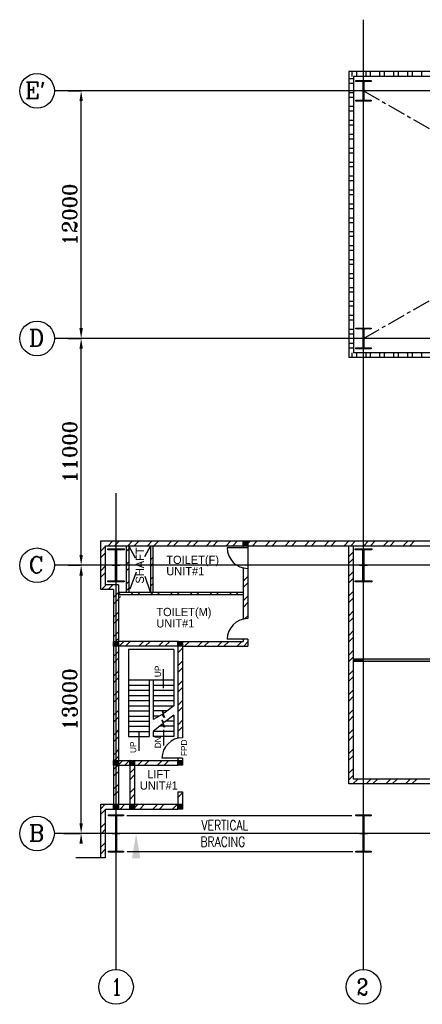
# Model space of a CAD drawing. Extents: x 361682 to 759535, y 756798 to 1113679.
# Tile 55 of 80: x 494546 to 514074, y 1043830 to 1091558. Entities that reach past the tile are written whole.
import ezdxf

# ---------------------------------------------------------------- set-up
doc = ezdxf.new("R2010")
doc.units = 0
doc.header["$LTSCALE"] = 700
doc.header["$MEASUREMENT"] = 0
doc.linetypes.add('CENTER', pattern=[2, 1.25, -0.25, 0.25, -0.25])
doc.layers.get('0').update_dxf_attribs({"linetype": 'CONTINUOUS'})
for name, color, linetype in [('BRACING', 7, 'CONTINUOUS'), ('CEN', 2, 'CENTER'), ('COL', 1, 'CONTINUOUS'), ('DIM', 4, 'CONTINUOUS'), ('GRID', 9, 'CONTINUOUS'), ('OWS', 7, 'CONTINUOUS'), ('ROOM', 7, 'CONTINUOUS'), ('STAIR', 2, 'CONTINUOUS'), ('TEXT', 4, 'CONTINUOUS'), ('WALL', 7, 'CONTINUOUS'), ('WALLHATCH', 254, 'CONTINUOUS')]:
    doc.layers.add(name, color=color, linetype=linetype)
doc.styles.add('HTX11', font='O8111901')
doc.styles.add('ROMANC', font='romanc')
doc.styles.add('ROMANS', font='romans.shx')
doc.styles.add('ROMANT', font='ROMANT')
pattern_1 = [(0, (1003402.708, 249595.798), (18.75, 37.5), [0, -37.5])]

# ---------------------------------------------------------------- blocks, each defined once
blk = doc.blocks.new('C-ROW COLUMN')
at = {"layer": 'COL'}
h = blk.add_hatch(dxfattribs=at)
h.set_pattern_fill('ANSI31', color=256, scale=200, style=0)
h.set_pattern_definition([(45, (-1315.907, -6.545), (-17.6776695, 17.6776695), [])])
h.paths.add_polyline_path([(77855, 120865), (77055, 120865), (77055, 120820), (77855, 120820)])
h.paths.add_polyline_path([(77478, 120820), (77433, 120820), (77433, 119310), (77478, 119310)])
h.paths.add_polyline_path([(77855, 119310), (77055, 119310), (77055, 119265), (77855, 119265)])
at = {"layer": 'CEN'}
for p, q in [((77455, 119265), (77455, 120865)), ((77264, 120065), (77647, 120065))]:
    blk.add_line(p, q, dxfattribs=at)
at = {"layer": 'COL'}
for points in [[(77055, 120865), (77855, 120865), (77855, 120820), (77055, 120820)], [(77433, 120820), (77478, 120820), (77478, 119310), (77433, 119310)], [(77055, 119310), (77855, 119310), (77855, 119265), (77055, 119265)]]:
    blk.add_lwpolyline(points, close=True, dxfattribs=at)

msp = doc.modelspace()

# ---------------------------------------------------------------- hatches: boundary and pattern name
at = {"layer": 'COL'}
h = msp.add_hatch(dxfattribs=at)
h.set_pattern_fill('ANSI31', color=256, scale=200, angle=180, style=0)
h.set_pattern_definition([(225, (-48786.298, 972913.76), (17.6776695, -17.6776695), [])])
h.paths.add_polyline_path([(511588.3, 1088609.3), (511218.3, 1088609.3), (511218.3, 1088569.3), (511232.3, 1088569.3), (511588.3, 1088569.3)])
h.paths.add_polyline_path([(511218.3, 1088609.3), (510848.3, 1088609.3), (510848.3, 1088569.3), (511218.3, 1088569.3)])
h.paths.add_polyline_path([(511232.3, 1088569.3), (511218.3, 1088569.3), (511218.3, 1088109.3), (511232.3, 1088109.3)])
h.paths.add_polyline_path([(511218.3, 1088569.3), (511204.3, 1088569.3), (511204.3, 1088109.3), (511218.3, 1088109.3)])
h.paths.add_polyline_path([(511232.3, 1088109.3), (511218.3, 1088109.3), (511218.3, 1087649.3), (511232.3, 1087649.3)])
h.paths.add_polyline_path([(511218.3, 1088109.3), (511204.3, 1088109.3), (511204.3, 1087649.3), (511218.3, 1087649.3)])
h.paths.add_polyline_path([(511588.3, 1087649.3), (511218.3, 1087649.3), (511218.3, 1087609.3), (511588.3, 1087609.3)])
h.paths.add_polyline_path([(511218.3, 1087649.3), (511204.3, 1087649.3), (510848.3, 1087649.3), (510848.3, 1087609.3), (511218.3, 1087609.3)])
h = msp.add_hatch(dxfattribs=at)
h.set_pattern_fill('ANSI31', color=256, scale=200, angle=180, style=0)
h.set_pattern_definition([(225, (-48786.298, 960913.76), (17.6776695, -17.6776695), [])])
h.paths.add_polyline_path([(511588.3, 1076609.3), (511218.3, 1076609.3), (511218.3, 1076569.3), (511232.3, 1076569.3), (511588.3, 1076569.3)])
h.paths.add_polyline_path([(511218.3, 1076609.3), (510848.3, 1076609.3), (510848.3, 1076569.3), (511218.3, 1076569.3)])
h.paths.add_polyline_path([(511232.3, 1076569.3), (511218.3, 1076569.3), (511218.3, 1076109.3), (511232.3, 1076109.3)])
h.paths.add_polyline_path([(511218.3, 1076569.3), (511204.3, 1076569.3), (511204.3, 1076109.3), (511218.3, 1076109.3)])
h.paths.add_polyline_path([(511232.3, 1076109.3), (511218.3, 1076109.3), (511218.3, 1075649.3), (511232.3, 1075649.3)])
h.paths.add_polyline_path([(511218.3, 1076109.3), (511204.3, 1076109.3), (511204.3, 1075649.3), (511218.3, 1075649.3)])
h.paths.add_polyline_path([(511588.3, 1075649.3), (511218.3, 1075649.3), (511218.3, 1075609.3), (511588.3, 1075609.3)])
h.paths.add_polyline_path([(511218.3, 1075649.3), (511204.3, 1075649.3), (510848.3, 1075649.3), (510848.3, 1075609.3), (511218.3, 1075609.3)])
h = msp.add_hatch(dxfattribs=at)
h.set_pattern_fill('ANSI31', color=256, scale=200, style=0)
h.set_pattern_definition([(45, (420446.986, 945037.582), (-17.6776695, 17.6776695), [])])
h.paths.add_polyline_path([(499618.3, 1065909.3), (498818.3, 1065909.3), (498818.3, 1065864.3), (499618.3, 1065864.3)])
h.paths.add_polyline_path([(499240.8, 1065864.3), (499195.8, 1065864.3), (499195.8, 1064354.3), (499240.8, 1064354.3)])
h.paths.add_polyline_path([(499618.3, 1064354.3), (498818.3, 1064354.3), (498818.3, 1064309.3), (499618.3, 1064309.3)])
h = msp.add_hatch(dxfattribs=at)
h.set_pattern_fill('ANSI31', color=256, scale=200, style=0)
h.set_pattern_definition([(45, (432446.986, 945037.582), (-17.6776695, 17.6776695), [])])
h.paths.add_polyline_path([(511618.3, 1065909.3), (510818.3, 1065909.3), (510818.3, 1065864.3), (511618.3, 1065864.3)])
h.paths.add_polyline_path([(511240.8, 1065864.3), (511195.8, 1065864.3), (511195.8, 1064354.3), (511240.8, 1064354.3)])
h.paths.add_polyline_path([(511618.3, 1064354.3), (510818.3, 1064354.3), (510818.3, 1064309.3), (511618.3, 1064309.3)])
h = msp.add_hatch(dxfattribs=at)
h.set_pattern_fill('ANSI31', color=256, scale=200, style=0)
h.set_pattern_definition([(45, (483276.154, 1029223.417), (-17.67767, 17.67767), [])])
h.paths.add_polyline_path([(498848.3, 1051259.3), (499588.3, 1051259.3), (499588.3, 1051209.3), (498848.3, 1051209.3)])
h.paths.add_polyline_path([(499202.3, 1052959.3), (499234.3, 1052959.3), (499234.3, 1051259.3), (499202.3, 1051259.3)])
h.paths.add_polyline_path([(498848.3, 1053009.3), (499588.3, 1053009.3), (499588.3, 1052959.3), (498848.3, 1052959.3)])
h = msp.add_hatch(dxfattribs=at)
h.set_pattern_fill('ANSI31', color=256, scale=200, style=0)
h.set_pattern_definition([(45, (495276.154, 1029223.417), (-17.67767, 17.67767), [])])
h.paths.add_polyline_path([(510848.3, 1051259.3), (511588.3, 1051259.3), (511588.3, 1051209.3), (510848.3, 1051209.3)])
h.paths.add_polyline_path([(511202.3, 1052959.3), (511234.3, 1052959.3), (511234.3, 1051259.3), (511202.3, 1051259.3)])
h.paths.add_polyline_path([(510848.3, 1053009.3), (511588.3, 1053009.3), (511588.3, 1052959.3), (510848.3, 1052959.3)])
at = {"layer": 'WALLHATCH'}
h = msp.add_hatch(dxfattribs=at)
h.set_pattern_fill('DOTS', color=2, scale=600)
h.set_pattern_definition(pattern_1)
h.paths.add_polyline_path([(521660.8, 1060561.8), (511218.3, 1060561.8), (511218.3, 1060446.8), (521660.8, 1060446.8)])
h.paths.add_polyline_path([(521775.8, 1064809.3), (521718.3, 1064809.3), (521718.3, 1061661.8), (521775.8, 1061661.8)])
h.paths.add_polyline_path([(521718.3, 1064809.3), (521660.8, 1064809.3), (521660.8, 1061661.8), (521718.3, 1061661.8)])
h = msp.add_hatch(dxfattribs=at)
h.set_pattern_fill('DOTS', color=2, scale=600)
h.set_pattern_definition(pattern_1)
h.paths.add_polyline_path([(511218.3, 1060561.8), (510733.3, 1060561.8), (510733.3, 1060446.8), (511218.3, 1060446.8)])

# ---------------------------------------------------------------- linework, layer by layer
for p, q in [((510503.3, 1088709), (510733.3, 1088709)), ((510667.6, 1088809.3), (510667.6, 1089039.3)), ((510892.6, 1088809.3), (510892.6, 1089039.3)), ((511342.6, 1088809.3), (511342.6, 1089039.3)), ((511567.6, 1088809.3), (511567.6, 1089039.3)), ((512017.6, 1088809.3), (512017.6, 1089039.3)), ((512242.6, 1088809.3), (512242.6, 1089039.3)), ((512692.6, 1088809.3), (512692.6, 1089039.3)), ((512917.6, 1088809.3), (512917.6, 1089039.3)), ((513367.6, 1088809.3), (513367.6, 1089039.3)), ((513592.6, 1088809.3), (513592.6, 1089039.3)), ((514042.6, 1088809.3), (514042.6, 1089039.3)), ((510503.3, 1088484), (510733.3, 1088484)), ((510503.3, 1088034), (510733.3, 1088034)), ((510503.3, 1087809), (510733.3, 1087809)), ((510503.3, 1087359), (510733.3, 1087359)), ((510503.3, 1087134), (510733.3, 1087134)), ((510503.3, 1086684), (510733.3, 1086684)), ((510503.3, 1086459), (510733.3, 1086459)), ((510503.3, 1086009), (510733.3, 1086009)), ((510503.3, 1085784), (510733.3, 1085784)), ((510503.3, 1085334), (510733.3, 1085334)), ((510503.3, 1085109), (510733.3, 1085109)), ((510503.3, 1084659), (510733.3, 1084659)), ((510503.3, 1084434), (510733.3, 1084434)), ((510503.3, 1083984), (510733.3, 1083984)), ((510503.3, 1083759), (510733.3, 1083759)), ((510503.3, 1083309), (510733.3, 1083309)), ((510503.3, 1083084), (510733.3, 1083084)), ((510503.3, 1082634), (510733.3, 1082634)), ((510503.3, 1082409), (510733.3, 1082409)), ((510503.3, 1081959), (510733.3, 1081959)), ((510503.3, 1081734), (510733.3, 1081734)), ((510503.3, 1081284), (510733.3, 1081284)), ((510503.3, 1081059), (510733.3, 1081059)), ((510503.3, 1080609), (510733.3, 1080609)), ((510503.3, 1080384), (510733.3, 1080384)), ((510503.3, 1079934), (510733.3, 1079934)), ((510503.3, 1079709), (510733.3, 1079709)), ((510503.3, 1079259), (510733.3, 1079259)), ((510503.3, 1079034), (510733.3, 1079034)), ((510503.3, 1078584), (510733.3, 1078584)), ((510503.3, 1078359), (510733.3, 1078359)), ((510503.3, 1077909), (510733.3, 1077909)), ((510503.3, 1077684), (510733.3, 1077684)), ((510503.3, 1077234), (510733.3, 1077234)), ((510503.3, 1077009), (510733.3, 1077009)), ((510503.3, 1076559), (510733.3, 1076559)), ((510503.3, 1076334), (510733.3, 1076334)), ((510503.3, 1075884), (510733.3, 1075884)), ((510503.3, 1075659), (510733.3, 1075659)), ((510667.6, 1075179.3), (510667.6, 1075409.3)), ((510892.6, 1075179.3), (510892.6, 1075409.3)), ((511342.6, 1075179.3), (511342.6, 1075409.3)), ((511567.6, 1075179.3), (511567.6, 1075409.3)), ((512017.6, 1075179.3), (512017.6, 1075409.3)), ((512242.6, 1075179.3), (512242.6, 1075409.3)), ((512692.6, 1075179.3), (512692.6, 1075409.3)), ((512917.6, 1075179.3), (512917.6, 1075409.3)), ((513367.6, 1075179.3), (513367.6, 1075409.3)), ((513592.6, 1075179.3), (513592.6, 1075409.3)), ((514042.6, 1075179.3), (514042.6, 1075409.3)), ((498831.2, 1066059.3), (499061.2, 1066289.3)), ((499149.4, 1066059.3), (499379.4, 1066289.3)), ((499785.8, 1066059.3), (500015.8, 1066289.3)), ((500104, 1066059.3), (500334, 1066289.3)), ((500740.4, 1066059.3), (500970.4, 1066289.3)), ((501058.6, 1066059.3), (501288.6, 1066289.3)), ((501695, 1066059.3), (501925, 1066289.3)), ((502013.2, 1066059.3), (502243.2, 1066289.3)), ((502649.6, 1066059.3), (502879.6, 1066289.3)), ((502967.8, 1066059.3), (503197.8, 1066289.3)), ((503604.2, 1066059.3), (503834.2, 1066289.3)), ((503922.4, 1066059.3), (504152.4, 1066289.3)), ((504558.7, 1066059.3), (504788.7, 1066289.3)), ((504876.9, 1066059.3), (505106.9, 1066289.3)), ((505513.3, 1066059.3), (505743.3, 1066289.3)), ((505831.5, 1066059.3), (506061.5, 1066289.3)), ((506467.9, 1066059.3), (506697.9, 1066289.3)), ((506786.1, 1066059.3), (507016.1, 1066289.3)), ((507422.5, 1066059.3), (507652.5, 1066289.3)), ((507740.7, 1066059.3), (507970.7, 1066289.3)), ((508377.1, 1066059.3), (508607.1, 1066289.3)), ((508695.3, 1066059.3), (508925.3, 1066289.3)), ((509331.7, 1066059.3), (509561.7, 1066289.3)), ((509649.9, 1066059.3), (509879.9, 1066289.3)), ((510286.3, 1066059.3), (510516.3, 1066289.3)), ((510604.5, 1066059.3), (510834.5, 1066289.3)), ((511240.9, 1066059.3), (511470.9, 1066289.3)), ((511559.1, 1066059.3), (511789.1, 1066289.3)), ((512195.5, 1066059.3), (512425.5, 1066289.3)), ((512513.7, 1066059.3), (512743.7, 1066289.3)), ((513150.1, 1066059.3), (513380.1, 1066289.3)), ((513468.3, 1066059.3), (513698.3, 1066289.3)), ((498478.3, 1065802.7), (498708.3, 1066032.7)), ((499718.3, 1065793.4), (499833.3, 1065908.4)), ((500893.3, 1066013.8), (500938.8, 1066059.3)), ((498478.3, 1065484.5), (498708.3, 1065714.5)), ((500893.3, 1065377.4), (501008.3, 1065492.4)), ((510503.3, 1065531.7), (510733.3, 1065761.7)), ((510503.3, 1065213.5), (510733.3, 1065443.5)), ((498478.3, 1064848.1), (498708.3, 1065078.1)), ((499718.3, 1065157), (499833.3, 1065272)), ((499718.3, 1064838.8), (499778.8, 1064899.3)), ((499778.8, 1064899.3), (499833.3, 1064953.8)), ((500893.3, 1065059.2), (501008.3, 1065174.2)), ((498478.3, 1064529.9), (498708.3, 1064759.9)), ((500893.3, 1064422.8), (501008.3, 1064537.8)), ((505378.3, 1064344.9), (505608.3, 1064574.9)), ((510503.3, 1064577.1), (510733.3, 1064807.1)), ((510503.3, 1064258.9), (510733.3, 1064488.9)), ((498514.1, 1063929.3), (498744.1, 1064159.3)), ((498832.3, 1063929.3), (499062.3, 1064159.3)), ((499718.3, 1064202.4), (499833.3, 1064317.4)), ((499718.3, 1063884.2), (499833.3, 1063999.2)), ((500893.3, 1064104.6), (501008.3, 1064219.6)), ((505378.3, 1064026.7), (505608.3, 1064256.7)), ((499103.3, 1063563.9), (499218.3, 1063678.9)), ((499218.3, 1063678.9), (499333.3, 1063793.9)), ((499218.3, 1063360.7), (499333.3, 1063475.7)), ((499318.4, 1063484.3), (499433.4, 1063599.3)), ((499333.3, 1063709.2), (499433.4, 1063809.3)), ((499954.8, 1063694.3), (500069.8, 1063809.3)), ((500273, 1063694.3), (500388, 1063809.3)), ((500909.4, 1063694.3), (501024.4, 1063809.3)), ((501227.6, 1063694.3), (501342.6, 1063809.3)), ((501864, 1063694.3), (501979, 1063809.3)), ((502182.2, 1063694.3), (502297.2, 1063809.3)), ((502818.6, 1063694.3), (502933.6, 1063809.3)), ((503136.8, 1063694.3), (503251.8, 1063809.3)), ((503773.2, 1063694.3), (503888.2, 1063809.3)), ((504091.4, 1063694.3), (504206.4, 1063809.3)), ((504727.8, 1063694.3), (504842.8, 1063809.3)), ((505046, 1063694.3), (505161, 1063809.3)), ((505378.3, 1063390.3), (505608.3, 1063620.3)), ((510503.3, 1063622.5), (510733.3, 1063852.5)), ((510503.3, 1063304.3), (510733.3, 1063534.3)), ((499103.3, 1063245.7), (499218.3, 1063360.7)), ((505378.3, 1063072.1), (505608.3, 1063302.1)), ((499103.3, 1062609.3), (499218.3, 1062724.3)), ((499218.3, 1062724.3), (499333.3, 1062839.3)), ((499218.3, 1062406.1), (499333.3, 1062521.1)), ((505455.1, 1062512.5), (505608.3, 1062665.7)), ((510503.3, 1062667.9), (510733.3, 1062897.9)), ((510503.3, 1062349.7), (510733.3, 1062579.7)), ((499103.3, 1062291.1), (499218.3, 1062406.1)), ((499103.3, 1061654.7), (499218.3, 1061769.7)), ((499218.3, 1061769.7), (499333.3, 1061884.7)), ((499218.3, 1061451.5), (499333.3, 1061566.5)), ((505378.3, 1061481.1), (505421.5, 1061524.3)), ((510503.3, 1061713.3), (510733.3, 1061943.3)), ((510503.3, 1061395.1), (510733.3, 1061625.1)), ((499191.1, 1061424.3), (499218.3, 1061451.5)), ((499364, 1061194.3), (499594, 1061424.3)), ((499682.2, 1061194.3), (499912.2, 1061424.3)), ((500318.6, 1061194.3), (500548.6, 1061424.3)), ((500636.8, 1061194.3), (500866.8, 1061424.3)), ((501273.2, 1061194.3), (501503.2, 1061424.3)), ((501591.4, 1061194.3), (501821.4, 1061424.3)), ((502218.3, 1061184.9), (502227.8, 1061194.3)), ((502218.3, 1060866.7), (502448.3, 1061096.7)), ((502448.3, 1061414.9), (502457.8, 1061424.3)), ((502546, 1061194.3), (502776, 1061424.3)), ((503182.3, 1061194.3), (503412.3, 1061424.3)), ((503500.5, 1061194.3), (503730.5, 1061424.3)), ((504136.9, 1061194.3), (504366.9, 1061424.3)), ((504455.1, 1061194.3), (504685.1, 1061424.3)), ((505091.5, 1061194.3), (505321.5, 1061424.3)), ((505409.7, 1061194.3), (505608.3, 1061392.9)), ((499103.3, 1060700.1), (499218.3, 1060815.1)), ((499218.3, 1060815.1), (499333.3, 1060930.1)), ((499218.3, 1060496.9), (499333.3, 1060611.9)), ((510503.3, 1060758.7), (510733.3, 1060988.7)), ((510503.3, 1060440.5), (510733.3, 1060670.5)), ((499103.3, 1060381.9), (499218.3, 1060496.9)), ((502218.3, 1060230.3), (502448.3, 1060460.3)), ((502218.3, 1059912.1), (502448.3, 1060142.1)), ((499103.3, 1059745.5), (499218.3, 1059860.5)), ((499218.3, 1059860.5), (499333.3, 1059975.5)), ((499218.3, 1059542.3), (499333.3, 1059657.3)), ((510503.3, 1059804.1), (510733.3, 1060034.1)), ((510503.3, 1059485.9), (510733.3, 1059715.9)), ((499103.3, 1059427.3), (499218.3, 1059542.3)), ((502218.3, 1059275.7), (502448.3, 1059505.7)), ((502218.3, 1058957.5), (502448.3, 1059187.5)), ((499103.3, 1058790.9), (499218.3, 1058905.9)), ((499218.3, 1058905.9), (499333.3, 1059020.9)), ((499218.3, 1058587.8), (499333.3, 1058702.8)), ((510503.3, 1058849.5), (510733.3, 1059079.5)), ((510503.3, 1058531.3), (510733.3, 1058761.3)), ((499103.3, 1058472.8), (499218.3, 1058587.8)), ((502218.3, 1058321.1), (502448.3, 1058551.1)), ((502218.3, 1058002.9), (502448.3, 1058232.9)), ((499103.3, 1057836.4), (499218.3, 1057951.4)), ((499218.3, 1057951.4), (499333.3, 1058066.4)), ((499218.3, 1057633.2), (499333.3, 1057748.2)), ((510503.3, 1057894.9), (510733.3, 1058124.9)), ((510503.3, 1057576.8), (510733.3, 1057806.8)), ((499103.3, 1057518.2), (499218.3, 1057633.2)), ((502218.3, 1057366.5), (502448.3, 1057596.5)), ((502218.3, 1057048.3), (502448.3, 1057278.3)), ((499103.3, 1056881.8), (499218.3, 1056996.8)), ((499218.3, 1056996.8), (499333.3, 1057111.8)), ((499218.3, 1056678.6), (499333.3, 1056793.6)), ((510503.3, 1056940.4), (510733.3, 1057170.4)), ((510503.3, 1056622.2), (510733.3, 1056852.2)), ((499103.3, 1056563.6), (499218.3, 1056678.6)), ((499103.3, 1055927.2), (499218.3, 1056042.2)), ((499218.3, 1056042.2), (499333.3, 1056157.2)), ((499218.3, 1055724), (499333.3, 1055839)), ((510503.3, 1055985.8), (510733.3, 1056215.8)), ((510503.3, 1055667.6), (510733.3, 1055897.6)), ((499103.3, 1055206.1), (499321.5, 1055424.3)), ((499148.6, 1055654.3), (499218.3, 1055724)), ((499333.3, 1055436.1), (499551.5, 1055654.3)), ((499639.7, 1055424.3), (499869.7, 1055654.3)), ((499888.3, 1055036.5), (500118.3, 1055266.5)), ((500276.1, 1055424.3), (500506.1, 1055654.3)), ((500594.3, 1055424.3), (500824.3, 1055654.3)), ((501230.7, 1055424.3), (501460.7, 1055654.3)), ((501548.9, 1055424.3), (501778.9, 1055654.3)), ((502185.3, 1055424.3), (502218.3, 1055457.3)), ((499103.3, 1054887.9), (499333.3, 1055117.9)), ((499888.3, 1054718.3), (500118.3, 1054948.3)), ((510503.3, 1055031.2), (510733.3, 1055261.2)), ((510503.3, 1054713), (510733.3, 1054943)), ((499103.3, 1054251.5), (499333.3, 1054481.5)), ((499888.3, 1054081.9), (500118.3, 1054311.9)), ((510708.8, 1054509.3), (510938.8, 1054739.3)), ((511345.2, 1054509.3), (511575.2, 1054739.3)), ((511663.4, 1054509.3), (511893.4, 1054739.3)), ((512299.8, 1054509.3), (512529.8, 1054739.3)), ((512618, 1054509.3), (512848, 1054739.3)), ((513254.4, 1054509.3), (513484.4, 1054739.3)), ((513572.6, 1054509.3), (513802.6, 1054739.3)), ((499103.3, 1053933.3), (499333.3, 1054163.3)), ((499888.3, 1053763.7), (500118.3, 1053993.7)), ((498478.3, 1053308.3), (498694.3, 1053524.3)), ((499100.7, 1053294.3), (499330.7, 1053524.3)), ((499230.7, 1053424.3), (499333.3, 1053526.9)), ((499418.9, 1053294.3), (499648.9, 1053524.3)), ((500055.3, 1053294.3), (500285.3, 1053524.3)), ((500373.5, 1053294.3), (500603.5, 1053524.3)), ((501009.9, 1053294.3), (501239.9, 1053524.3)), ((501328.1, 1053294.3), (501558.1, 1053524.3)), ((501964.5, 1053294.3), (502194.5, 1053524.3)), ((498478.3, 1053038.7), (498708.3, 1053268.7)), ((499218.3, 1051209.3), (499218.3, 1053009.3)), ((511218.3, 1051209.3), (511218.3, 1053009.3)), ((498478.3, 1052402.3), (498708.3, 1052632.3)), ((498478.3, 1052084.1), (498708.3, 1052314.1)), ((498478.3, 1051447.7), (498708.3, 1051677.7)), ((498478.3, 1051129.5), (498708.3, 1051359.5))]:
    msp.add_line(p, q)
for centre in [(495387.4, 1088109.3), (495387.4, 1088109.3), (495387.4, 1076109.3), (495387.4, 1076109.3), (495387.4, 1065109.3), (495387.4, 1065109.3), (495386.5, 1052109.3), (495386.5, 1052109.3), (499218.3, 1044670.2), (499218.3, 1044670.2), (511218.3, 1044670.2), (511218.3, 1044670.2)]:
    msp.add_circle(centre, 840.3)
at = {"layer": 'BRACING'}
for p, q in [((499748.1, 1052984.3), (510658.1, 1052984.3)), ((499761.8, 1051234.3), (510700, 1051234.3))]:
    msp.add_line(p, q, dxfattribs=at)
at = {"layer": 'CEN'}
for p, q in [((511218.3, 1088609.3), (511218.3, 1087609.3)), ((511409.9, 1088109.3), (511026.8, 1088109.3)), ((511218.3, 1076109.3), (532218.3, 1088109.3)), ((511218.3, 1088109.3), (532218.3, 1076109.3)), ((511218.3, 1076609.3), (511218.3, 1075609.3)), ((511409.9, 1076109.3), (511026.8, 1076109.3)), ((499218.3, 1064309.3), (499218.3, 1065909.3)), ((500161, 1065453.3), (499833.3, 1066059.3)), ((500893.3, 1066059.3), (500606.1, 1065528.1)), ((511218.3, 1064309.3), (511218.3, 1065909.3)), ((499026.8, 1065109.3), (499409.9, 1065109.3)), ((511026.8, 1065109.3), (511409.9, 1065109.3)), ((500198, 1064773.6), (499833.3, 1063809.3)), ((500893.3, 1063809.3), (500636.2, 1064574.8)), ((499218.3, 1051209.3), (499218.3, 1053009.3)), ((511218.3, 1051209.3), (511218.3, 1053009.3)), ((499026.8, 1052109.3), (499409.9, 1052109.3)), ((511026.8, 1052109.3), (511409.9, 1052109.3))]:
    msp.add_line(p, q, dxfattribs=at)
at = {"layer": 'COL'}
for p, q in [((505378.3, 1066289.3), (505608.3, 1066289.3)), ((505378.3, 1066059.3), (505378.3, 1066289.3)), ((505608.3, 1066289.3), (505608.3, 1066059.3)), ((505608.3, 1066059.3), (505378.3, 1066059.3)), ((499103.3, 1061424.3), (499333.3, 1061424.3)), ((499103.3, 1061194.3), (499103.3, 1061424.3)), ((499333.3, 1061194.3), (499103.3, 1061194.3)), ((499333.3, 1061424.3), (499333.3, 1061194.3)), ((502218.3, 1061424.3), (502448.3, 1061424.3)), ((502218.3, 1061194.3), (502218.3, 1061424.3)), ((502448.3, 1061194.3), (502218.3, 1061194.3)), ((502448.3, 1061424.3), (502448.3, 1061194.3)), ((499103.3, 1055654.3), (499333.3, 1055654.3)), ((499103.3, 1055424.3), (499103.3, 1055654.3)), ((499333.3, 1055424.3), (499103.3, 1055424.3)), ((499333.3, 1055654.3), (499333.3, 1055424.3)), ((499888.3, 1055654.3), (500118.3, 1055654.3)), ((499888.3, 1055424.3), (499888.3, 1055654.3)), ((500118.3, 1055424.3), (499888.3, 1055424.3)), ((500118.3, 1055654.3), (500118.3, 1055424.3)), ((502218.3, 1055654.3), (502448.3, 1055654.3)), ((502218.3, 1055424.3), (502218.3, 1055654.3)), ((502448.3, 1055424.3), (502218.3, 1055424.3)), ((502448.3, 1055654.3), (502448.3, 1055424.3)), ((499103.3, 1053524.3), (499333.3, 1053524.3)), ((499103.3, 1053294.3), (499103.3, 1053524.3)), ((499333.3, 1053524.3), (499333.3, 1053294.3)), ((499888.3, 1053524.3), (500118.3, 1053524.3)), ((499888.3, 1053294.3), (499888.3, 1053524.3)), ((500118.3, 1053524.3), (500118.3, 1053294.3)), ((502218.3, 1053524.3), (502448.3, 1053524.3)), ((502218.3, 1053294.3), (502218.3, 1053524.3)), ((502448.3, 1053524.3), (502448.3, 1053294.3)), ((499333.3, 1053294.3), (499103.3, 1053294.3)), ((500118.3, 1053294.3), (499888.3, 1053294.3)), ((502448.3, 1053294.3), (502218.3, 1053294.3))]:
    msp.add_line(p, q, dxfattribs=at)
at = {"layer": 'COL', "color": 1}
for p, q in [((505566.4, 1066289.3), (505378.3, 1066101.2)), ((505522.2, 1066289.3), (505378.3, 1066145.4)), ((505478, 1066289.3), (505378.3, 1066189.6)), ((505433.8, 1066289.3), (505378.3, 1066233.8)), ((505389.6, 1066289.3), (505378.3, 1066278)), ((505608.3, 1066287), (505380.6, 1066059.3)), ((505608.3, 1066242.8), (505424.8, 1066059.3)), ((505608.3, 1066198.7), (505469, 1066059.3)), ((505608.3, 1066154.5), (505513.1, 1066059.3)), ((505608.3, 1066110.3), (505557.3, 1066059.3)), ((505608.3, 1066066.1), (505601.5, 1066059.3)), ((499291.4, 1061424.3), (499103.3, 1061236.2)), ((499247.2, 1061424.3), (499103.3, 1061280.4)), ((499203, 1061424.3), (499103.3, 1061324.6)), ((499158.8, 1061424.3), (499103.3, 1061368.8)), ((499114.6, 1061424.3), (499103.3, 1061413)), ((499333.3, 1061422), (499105.6, 1061194.3)), ((499333.3, 1061377.8), (499149.8, 1061194.3)), ((499333.3, 1061333.7), (499194, 1061194.3)), ((499333.3, 1061289.5), (499238.1, 1061194.3)), ((499333.3, 1061245.3), (499282.3, 1061194.3)), ((499333.3, 1061201.1), (499326.5, 1061194.3)), ((502406.4, 1061424.3), (502218.3, 1061236.2)), ((502362.2, 1061424.3), (502218.3, 1061280.4)), ((502318, 1061424.3), (502218.3, 1061324.6)), ((502273.8, 1061424.3), (502218.3, 1061368.8)), ((502229.6, 1061424.3), (502218.3, 1061413)), ((502448.3, 1061422), (502220.6, 1061194.3)), ((502448.3, 1061377.8), (502264.8, 1061194.3)), ((502448.3, 1061333.7), (502309, 1061194.3)), ((502448.3, 1061289.5), (502353.1, 1061194.3)), ((502448.3, 1061245.3), (502397.3, 1061194.3)), ((502448.3, 1061201.1), (502441.5, 1061194.3)), ((499291.4, 1055654.3), (499103.3, 1055466.2)), ((499247.2, 1055654.3), (499103.3, 1055510.4)), ((499203, 1055654.3), (499103.3, 1055554.6)), ((499158.8, 1055654.3), (499103.3, 1055598.8)), ((499114.6, 1055654.3), (499103.3, 1055643)), ((499333.3, 1055652), (499105.6, 1055424.3)), ((499333.3, 1055607.8), (499149.8, 1055424.3)), ((499333.3, 1055563.7), (499194, 1055424.3)), ((499333.3, 1055519.5), (499238.1, 1055424.3)), ((499333.3, 1055475.3), (499282.3, 1055424.3)), ((499333.3, 1055431.1), (499326.5, 1055424.3)), ((500076.4, 1055654.3), (499888.3, 1055466.2)), ((500032.2, 1055654.3), (499888.3, 1055510.4)), ((499988, 1055654.3), (499888.3, 1055554.6)), ((499943.8, 1055654.3), (499888.3, 1055598.8)), ((499899.6, 1055654.3), (499888.3, 1055643)), ((500118.3, 1055652), (499890.6, 1055424.3)), ((500118.3, 1055607.8), (499934.8, 1055424.3)), ((500118.3, 1055563.7), (499979, 1055424.3)), ((500118.3, 1055519.5), (500023.1, 1055424.3)), ((500118.3, 1055475.3), (500067.3, 1055424.3)), ((500118.3, 1055431.1), (500111.5, 1055424.3)), ((502406.4, 1055654.3), (502218.3, 1055466.2)), ((502362.2, 1055654.3), (502218.3, 1055510.4)), ((502318, 1055654.3), (502218.3, 1055554.6)), ((502273.8, 1055654.3), (502218.3, 1055598.8)), ((502229.6, 1055654.3), (502218.3, 1055643)), ((502448.3, 1055652), (502220.6, 1055424.3)), ((502448.3, 1055607.8), (502264.8, 1055424.3)), ((502448.3, 1055563.7), (502309, 1055424.3)), ((502448.3, 1055519.5), (502353.1, 1055424.3)), ((502448.3, 1055475.3), (502397.3, 1055424.3)), ((502448.3, 1055431.1), (502441.5, 1055424.3)), ((499291.4, 1053524.3), (499103.3, 1053336.2)), ((499247.2, 1053524.3), (499103.3, 1053380.4)), ((499203, 1053524.3), (499103.3, 1053424.6)), ((499158.8, 1053524.3), (499103.3, 1053468.8)), ((499114.6, 1053524.3), (499103.3, 1053513)), ((499333.3, 1053522), (499105.6, 1053294.3)), ((499333.3, 1053477.8), (499149.8, 1053294.3)), ((499333.3, 1053433.7), (499194, 1053294.3)), ((499333.3, 1053389.5), (499238.1, 1053294.3)), ((500076.4, 1053524.3), (499888.3, 1053336.2)), ((500032.2, 1053524.3), (499888.3, 1053380.4)), ((499988, 1053524.3), (499888.3, 1053424.6)), ((499943.8, 1053524.3), (499888.3, 1053468.8)), ((499899.6, 1053524.3), (499888.3, 1053513)), ((500118.3, 1053522), (499890.6, 1053294.3)), ((500118.3, 1053477.8), (499934.8, 1053294.3)), ((500118.3, 1053433.7), (499979, 1053294.3)), ((500118.3, 1053389.5), (500023.1, 1053294.3)), ((502406.4, 1053524.3), (502218.3, 1053336.2)), ((502362.2, 1053524.3), (502218.3, 1053380.4)), ((502318, 1053524.3), (502218.3, 1053424.6)), ((502273.8, 1053524.3), (502218.3, 1053468.8)), ((502229.6, 1053524.3), (502218.3, 1053513)), ((502448.3, 1053522), (502220.6, 1053294.3)), ((502448.3, 1053477.8), (502264.8, 1053294.3)), ((502448.3, 1053433.7), (502309, 1053294.3)), ((502448.3, 1053389.5), (502353.1, 1053294.3)), ((499333.3, 1053345.3), (499282.3, 1053294.3)), ((499333.3, 1053301.1), (499326.5, 1053294.3)), ((500118.3, 1053345.3), (500067.3, 1053294.3)), ((500118.3, 1053301.1), (500111.5, 1053294.3)), ((502448.3, 1053345.3), (502397.3, 1053294.3)), ((502448.3, 1053301.1), (502441.5, 1053294.3))]:
    msp.add_line(p, q, dxfattribs=at)
at = {"layer": 'COL'}
for points in [[(510848.3, 1088609.3), (511588.3, 1088609.3), (511588.3, 1088569.3), (510848.3, 1088569.3)], [(511204.3, 1088569.3), (511232.3, 1088569.3), (511232.3, 1087649.3), (511204.3, 1087649.3)], [(510848.3, 1087649.3), (511588.3, 1087649.3), (511588.3, 1087609.3), (510848.3, 1087609.3)], [(510848.3, 1076609.3), (511588.3, 1076609.3), (511588.3, 1076569.3), (510848.3, 1076569.3)], [(511204.3, 1076569.3), (511232.3, 1076569.3), (511232.3, 1075649.3), (511204.3, 1075649.3)], [(510848.3, 1075649.3), (511588.3, 1075649.3), (511588.3, 1075609.3), (510848.3, 1075609.3)], [(498818.3, 1065909.3), (499618.3, 1065909.3), (499618.3, 1065864.3), (498818.3, 1065864.3)], [(499195.8, 1065864.3), (499240.8, 1065864.3), (499240.8, 1064354.3), (499195.8, 1064354.3)], [(510818.3, 1065909.3), (511618.3, 1065909.3), (511618.3, 1065864.3), (510818.3, 1065864.3)], [(511195.8, 1065864.3), (511240.8, 1065864.3), (511240.8, 1064354.3), (511195.8, 1064354.3)], [(498818.3, 1064354.3), (499618.3, 1064354.3), (499618.3, 1064309.3), (498818.3, 1064309.3)], [(510818.3, 1064354.3), (511618.3, 1064354.3), (511618.3, 1064309.3), (510818.3, 1064309.3)], [(498848.3, 1053009.3), (499588.3, 1053009.3), (499588.3, 1052959.3), (498848.3, 1052959.3)], [(499202.3, 1052959.3), (499234.3, 1052959.3), (499234.3, 1051259.3), (499202.3, 1051259.3)], [(510848.3, 1053009.3), (511588.3, 1053009.3), (511588.3, 1052959.3), (510848.3, 1052959.3)], [(511202.3, 1052959.3), (511234.3, 1052959.3), (511234.3, 1051259.3), (511202.3, 1051259.3)], [(498848.3, 1051259.3), (499588.3, 1051259.3), (499588.3, 1051209.3), (498848.3, 1051209.3)], [(510848.3, 1051259.3), (511588.3, 1051259.3), (511588.3, 1051209.3), (510848.3, 1051209.3)]]:
    msp.add_lwpolyline(points, close=True, dxfattribs=at)
at = {"layer": 'DIM', "color": 9}
for p, q in [((496897.2, 1088109.3), (497526.8, 1088109.3)), ((496897.2, 1076109.3), (497526.8, 1076109.3)), ((496897.2, 1076109.3), (497526.8, 1076109.3)), ((496897.2, 1065109.3), (497526.8, 1065109.3)), ((496897.2, 1065109.3), (497526.8, 1065109.3)), ((496671.6, 1052109.3), (497526.8, 1052109.3)), ((496897.2, 1052109.3), (497526.8, 1052109.3))]:
    msp.add_line(p, q, dxfattribs=at)
at = {"layer": 'DIM'}
for p, q in [((497526.8, 1076609.3), (497526.8, 1087609.3)), ((497526.8, 1065609.3), (497526.8, 1075609.3)), ((497526.8, 1052609.3), (497526.8, 1064609.3)), ((500418.3, 1052109.3), (500193.4, 1052109.3))]:
    msp.add_line(p, q, dxfattribs=at)
for points in [[(497443.5, 1087609.3), (497610.2, 1087609.3), (497526.8, 1088109.3)], [(497443.5, 1076609.3), (497610.2, 1076609.3), (497526.8, 1076109.3)], [(497443.5, 1075609.3), (497610.2, 1075609.3), (497526.8, 1076109.3)], [(497443.5, 1065609.3), (497610.2, 1065609.3), (497526.8, 1065109.3)], [(497443.5, 1064609.3), (497610.2, 1064609.3), (497526.8, 1065109.3)], [(497443.5, 1052609.3), (497610.2, 1052609.3), (497526.8, 1052109.3)], [(497443.5, 1051609.3), (497610.2, 1051609.3), (497526.8, 1052109.3)], [(499993.4, 1050909.3), (500393.4, 1050909.3), (500193.4, 1052109.3)]]:
    msp.add_solid(points, dxfattribs=at)
at = {"layer": 'GRID'}
for p, q in [((511218.3, 1045510.5), (511218.3, 1091557.8)), ((535718.3, 1088109.3), (496227.7, 1088109.3)), ((535378.5, 1076109.3), (496227.7, 1076109.3)), ((499218.3, 1045510.5), (499218.3, 1068609.3)), ((544531.4, 1065109.3), (496227.7, 1065109.3)), ((544409.9, 1052109.3), (496226.8, 1052109.3)), ((512718.3, 1052109.3), (497718.3, 1052109.3))]:
    msp.add_line(p, q, dxfattribs=at)
at = {"layer": 'OWS', "color": 7}
msp.add_line((498708.3, 1050928.6), (497268.4, 1050928.6), dxfattribs=at)
at = {"layer": 'ROOM', "color": 7}
for p, q in [((521775.8, 1060561.8), (510733.3, 1060561.8)), ((521775.8, 1060446.8), (510733.3, 1060446.8))]:
    msp.add_line(p, q, dxfattribs=at)
at = {"layer": 'STAIR', "linetype": 'Continuous'}
for p, q in [((499818.3, 1061024.3), (499818.3, 1056804.3)), ((502018.3, 1061024.3), (499818.3, 1061024.3)), ((502018.3, 1061024.3), (502018.3, 1058304.3)), ((501518.3, 1059511), (501518.3, 1060069.6)), ((499818.3, 1059554.3), (500818.3, 1059554.3)), ((499818.3, 1059304.3), (500818.3, 1059304.3)), ((500818.3, 1059554.3), (500818.3, 1056804.3)), ((500818.3, 1059554.3), (501018.3, 1059554.3)), ((501018.3, 1059554.3), (502018.3, 1059554.3)), ((501018.3, 1059554.3), (501018.3, 1057630.1)), ((501018.3, 1059304.3), (502018.3, 1059304.3)), ((501518.3, 1059156.3), (501518.3, 1059511)), ((499818.3, 1059054.3), (500818.3, 1059054.3)), ((499818.3, 1058804.3), (500818.3, 1058804.3)), ((501018.3, 1059054.3), (502018.3, 1059054.3)), ((501018.3, 1058804.3), (502018.3, 1058804.3)), ((499818.3, 1058554.3), (500818.3, 1058554.3)), ((499818.3, 1058304.3), (500818.3, 1058304.3)), ((501018.3, 1058554.3), (502018.3, 1058554.3)), ((501018.3, 1058304.3), (502018.3, 1058304.3)), ((502018.3, 1058304.3), (501550.6, 1057947.9)), ((499818.3, 1058054.3), (500818.3, 1058054.3)), ((499818.3, 1057804.3), (500818.3, 1057804.3)), ((501690.2, 1058054.3), (501018.3, 1058054.3)), ((501454.9, 1057872.4), (501018.3, 1057630.1)), ((501332.1, 1057804.3), (501018.3, 1057804.3)), ((501550.6, 1057947.9), (501439.9, 1058088.2)), ((501439.9, 1058088.2), (501565.6, 1057732.1)), ((501565.6, 1057732.1), (501454.9, 1057872.4)), ((502018.3, 1057852.2), (501550.6, 1057483)), ((502018.3, 1057804.3), (501957.6, 1057804.3)), ((502018.3, 1057852.2), (502018.3, 1056804.3)), ((499818.3, 1057554.3), (500818.3, 1057554.3)), ((499818.3, 1057304.3), (500818.3, 1057304.3)), ((501454.9, 1057407.5), (501018.3, 1057054.3)), ((502018.3, 1057304.3), (501327.3, 1057304.3)), ((501550.6, 1057483), (501439.9, 1057623.3)), ((501439.9, 1057623.3), (501565.6, 1057267.3)), ((501565.6, 1057267.3), (501454.9, 1057407.5)), ((502018.3, 1057554.3), (501640.8, 1057554.3)), ((499818.3, 1057054.3), (500818.3, 1057054.3)), ((499818.3, 1056804.3), (500818.3, 1056804.3)), ((500318.3, 1057027.9), (500318.3, 1056673.2)), ((502018.3, 1057054.3), (501018.3, 1057054.3)), ((501018.3, 1057054.3), (501018.3, 1056804.3)), ((502018.3, 1056804.3), (501018.3, 1056804.3)), ((501518.3, 1057133.9), (501518.3, 1056779.2)), ((501518.3, 1056779.2), (501518.3, 1056382.3)), ((500318.3, 1056673.2), (500318.3, 1056114.5))]:
    msp.add_line(p, q, dxfattribs=at)
at = {"layer": 'WALL'}
for p, q in [((510503.3, 1089039.3), (510503.3, 1075179.3)), ((532933.3, 1089039.3), (510503.3, 1089039.3)), ((510733.3, 1088809.3), (510733.3, 1075409.3)), ((532703.3, 1088809.3), (510733.3, 1088809.3)), ((522345.1, 1075409.3), (510733.3, 1075409.3)), ((522318.3, 1075179.3), (510503.3, 1075179.3)), ((498478.3, 1066289.3), (525718.3, 1066289.3)), ((498478.3, 1063929.3), (498478.3, 1066289.3)), ((505608.3, 1066269.3), (505608.3, 1062524.3)), ((498708.3, 1066059.3), (525718.3, 1066059.3)), ((498708.3, 1064159.3), (498708.3, 1066059.3)), ((499718.3, 1066059.3), (499718.3, 1063809.3)), ((499833.3, 1066059.3), (499833.3, 1063809.3)), ((500893.3, 1066059.3), (500893.3, 1063809.3)), ((501008.3, 1066059.3), (501008.3, 1063809.3)), ((505608.3, 1065959.3), (504608.3, 1065959.3)), ((505378.3, 1066059.3), (505378.3, 1065959.3)), ((505608.3, 1066059.3), (505608.3, 1065959.3)), ((510503.3, 1054509.3), (510503.3, 1066059.3)), ((510733.3, 1054739.3), (510733.3, 1066059.3)), ((505378.3, 1064986.1), (505378.3, 1062497.5)), ((499103.3, 1063929.3), (498478.3, 1063929.3)), ((499333.3, 1064159.3), (498708.3, 1064159.3)), ((499103.3, 1063929.3), (499103.3, 1055654.3)), ((499333.3, 1064159.3), (499333.3, 1055654.3)), ((499333.3, 1063809.3), (505378.3, 1063809.3)), ((499333.3, 1063694.3), (505378.3, 1063694.3)), ((505608.3, 1061524.3), (504608.3, 1061524.3)), ((505608.3, 1061524.3), (504608.3, 1061524.3)), ((505378.3, 1061524.3), (505378.3, 1061424.3)), ((505608.3, 1061524.3), (505608.3, 1061194.3)), ((502218.3, 1061424.3), (499333.3, 1061424.3)), ((502218.3, 1061194.3), (499333.3, 1061194.3)), ((502218.3, 1061194.3), (502218.3, 1056727.5)), ((502448.3, 1061424.3), (505378.3, 1061424.3)), ((502448.3, 1061194.3), (502448.3, 1056754.3)), ((502448.3, 1061194.3), (505608.3, 1061194.3)), ((502448.3, 1055754.3), (501448.3, 1055754.3)), ((502218.3, 1055754.3), (502218.3, 1055654.3)), ((502448.3, 1055754.3), (502448.3, 1055654.3)), ((499103.3, 1055424.3), (499103.3, 1053524.3)), ((499333.3, 1055654.3), (502218.3, 1055654.3)), ((499333.3, 1055424.3), (499333.3, 1053524.3)), ((499333.3, 1055424.3), (502218.3, 1055424.3)), ((499888.3, 1055424.3), (499888.3, 1053524.3)), ((499888.3, 1055424.3), (499888.3, 1053524.3)), ((500118.3, 1055424.3), (500118.3, 1053524.3)), ((500118.3, 1055424.3), (500118.3, 1053524.3)), ((536468.3, 1054509.3), (510503.3, 1054509.3)), ((536468.3, 1054739.3), (510733.3, 1054739.3)), ((502218.3, 1054124.3), (502218.3, 1053524.3)), ((502218.3, 1054124.3), (502448.3, 1054124.3)), ((502448.3, 1054124.3), (502448.3, 1053524.3)), ((498478.3, 1050928.6), (498478.3, 1053524.3)), ((498478.3, 1053524.3), (502218.3, 1053524.3)), ((498708.3, 1050928.6), (498708.3, 1053294.3)), ((498708.3, 1053294.3), (502218.3, 1053294.3))]:
    msp.add_line(p, q, dxfattribs=at)
at = {"layer": 'WALL', "color": 9, "linetype": 'Continuous'}
for p, q in [((502218.3, 1054116.9), (502225.7, 1054124.3)), ((502218.3, 1053851.8), (502448.3, 1054081.8)), ((502421.2, 1053524.3), (502448.3, 1053551.4))]:
    msp.add_line(p, q, dxfattribs=at)
at = {"layer": 'WALL'}
for centre, start, end in [((505608.3, 1065959.3), 180, 270), ((505608.3, 1061524.3), 90, 180), ((502448.3, 1055754.3), 90, 180)]:
    msp.add_arc(centre, 1000, start, end, dxfattribs=at)

# ---------------------------------------------------------------- block references
msp.add_blockref('C-ROW COLUMN', (433762.9, 945044.1))

# ---------------------------------------------------------------- texts
at = {"layer": 'DIM', "char_height": 700, "attachment_point": 5, "rotation": 90, "style": 'ROMANT'}
for s, insert in [('\\A1;12000', (496976.8, 1082109.3)), ('\\A1;11000', (496976.8, 1070609.3)), ('\\A1;13000', (496976.8, 1058609.3))]:
    msp.add_mtext(s, dxfattribs=dict(at, insert=insert))
at = {"layer": 'TEXT', "style": 'ROMANC'}
for s, p in [("E'", (494804, 1087733.2)), ('D', (494989.6, 1075733.2)), ('C', (494989.6, 1064733.2)), ('B', (494988.8, 1051733.2))]:
    msp.add_text(s, height=800, dxfattribs=at).set_placement(p)
at = {"layer": 'TEXT', "linetype": 'Continuous', "style": 'HTX11'}
for s, height, p in [('SHAFT', 400, (500572.1, 1064225)), ('UP', 300, (501399.1, 1059688.9)), ('DN', 300, (501399.1, 1056241.1)), ('UP', 300, (500199, 1056008.9)), ('FPD', 300, (502665.7, 1055861.3))]:
    msp.add_text(s, height=height, rotation=90, dxfattribs=at).set_placement(p)
for s, p in [('TOILET(F)', (501656.8, 1065175.2)), ('UNIT#1', (501656.8, 1064625.2)), ('TOILET(M)', (501174.7, 1062647.3)), ('UNIT#1', (501174.7, 1062097.3)), ('LIFT', (500734.6, 1054787)), ('UNIT#1', (500374.1, 1054234.2))]:
    msp.add_text(s, height=400, dxfattribs=at).set_placement(p)
at = {"layer": 'TEXT', "width": 0.8}
for s, height, style, p in [('VERTICAL', 480, 'ROMANS', (503363.9, 1052269.3)), ('BRACING', 480, 'ROMANS', (503309, 1051469.3)), ('1', 800, 'ROMANC', (498977.4, 1044270.4)), ('2', 800, 'ROMANC', (510896.4, 1044270.4))]:
    msp.add_text(s, height=height, dxfattribs=dict(at, style=style)).set_placement(p)

doc.saveas('drawing.dxf')
